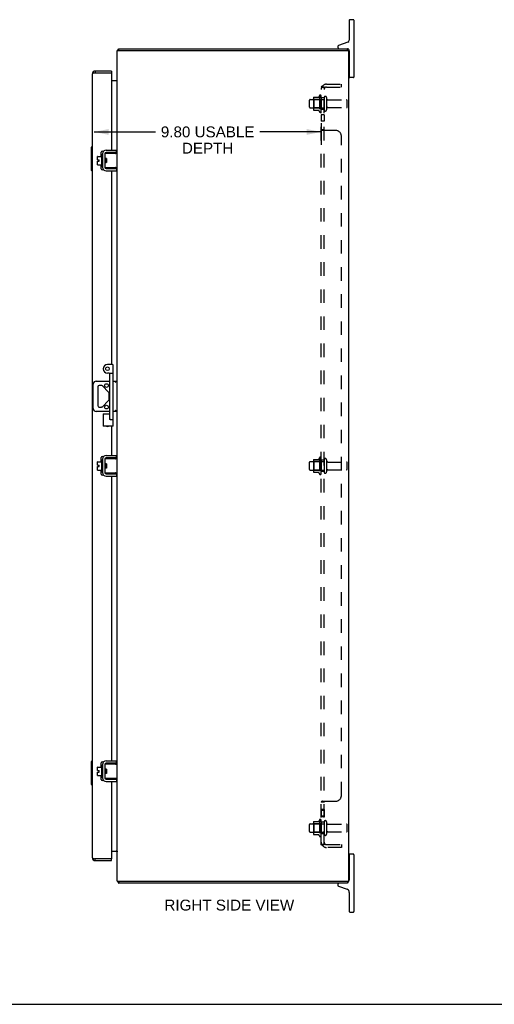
# Model space of a CAD drawing. Header units: inches. Extents: x 0 to 106, y 0 to 69.
# Tile 5 of 7: x 53 to 74, y 0 to 42. Entities that reach past the tile are written whole.
import ezdxf

# ---------------------------------------------------------------- set-up
doc = ezdxf.new("R2010")
doc.units = ezdxf.units.IN
doc.header["$LTSCALE"] = 5.84375
doc.header["$MEASUREMENT"] = 0
doc.linetypes.add('HIDDEN', pattern=[0.2, 0.1, -0.1])
doc.layers.get('0').update_dxf_attribs({"linetype": 'CONTINUOUS'})
for name, color, linetype in [('02___PRT_ALL_AXES', 7, 'CONTINUOUS'), ('DEFAULT_2', 8, 'HIDDEN'), ('DIMENSIONS', 7, 'CONTINUOUS')]:
    doc.layers.add(name, color=color, linetype=linetype)
doc.styles.get("Standard").update_dxf_attribs({"font": 'arial.ttf'})
doc.dimstyles.new('DIMSTYLE_1', dxfattribs={"dimtxt": 0.46875, "dimasz": 0.625, "dimexe": 0.09, "dimexo": 0.07, "dimgap": 0.0375, "dimtad": 0, "dimtih": 1, "dimtoh": 1, "dimzin": 4, "dimdsep": 46, "dimtxsty": 'Standard', "dimblk": '_FILLED', "dimblk1": '_FILLED', "dimblk2": '_FILLED', "dimcen": 0.09, "dimazin": 1, "dimtfac": 1, "dimtofl": 0, "dimtmove": 0, "dimatfit": 3, "dimldrblk": '_FILLED', "dimfxl": 1, "dimtolj": 1, "dimtzin": 4, "dimarcsym": 0})

# ---------------------------------------------------------------- blocks, each defined once
blk = doc.blocks.new('_FILLED')
at = {"color": 0, "linetype": 'ByBlock'}
blk.add_solid([(0, 0), (-1, 0.2), (-1, -0.2)], dxfattribs=at)
blk = doc.blocks.new('*D4')
at = {"layer": 'DIMENSIONS', "color": 2, "linetype": 'Continuous'}
for p, q in [((66.138, 38.013), (66.138, 37.078)), ((56.34, 37.64), (58.987, 37.64)), ((66.138, 37.64), (63.49, 37.64))]:
    blk.add_line(p, q, dxfattribs=at)
at = {"layer": 'DIMENSIONS', "color": 2, "linetype": 'Continuous', "xscale": 0.625, "yscale": 0.625, "zscale": 0.625, "rotation": 180}
blk.add_blockref('_FILLED', (56.34, 37.64), dxfattribs=at)
at = {"layer": 'DIMENSIONS', "color": 2, "linetype": 'Continuous', "xscale": 0.625, "yscale": 0.625, "zscale": 0.625}
blk.add_blockref('_FILLED', (66.138, 37.64), dxfattribs=at)
at = {"layer": 'DIMENSIONS', "color": 2, "linetype": 'Continuous', "insert": (61.239, 37.875), "char_height": 0.46875, "width": 4.03404, "attachment_point": 2, "line_spacing_factor": 0.9}
blk.add_mtext('9.80 USABLE\\PDEPTH', dxfattribs=at)

msp = doc.modelspace()

# ---------------------------------------------------------------- linework, layer by layer
at = {"color": 7, "linetype": 'Continuous'}
for p, q in [((67.528, 42.481), (67.378, 42.481)), ((67.353, 42.456), (67.353, 41.596)), ((67.553, 42.456), (67.553, 40.006)), ((57.401, 41.156), (57.401, 41.231)), ((66.853, 41.309), (66.853, 41.291)), ((67.294, 41.512), (66.892, 41.366)), ((67.275, 41.156), (67.275, 41.231)), ((57.376, 41.201), (57.401, 41.173)), ((67.353, 41.141), (67.353, 40.006)), ((67.353, 40.776), (67.338, 40.776)), ((56.382, 40.263), (56.382, 40.188)), ((57.09, 40.263), (57.09, 40.188)), ((67.353, 40.186), (67.338, 40.186)), ((67.528, 39.981), (67.378, 39.981)), ((56.205, 36.967), (56.205, 35.997)), ((56.22, 36.982), (56.265, 36.982)), ((56.252, 36.882), (56.252, 36.082)), ((56.485, 36.44), (56.485, 36.576)), ((56.495, 36.586), (56.66, 36.586)), ((56.66, 36.65), (56.66, 36.163)), ((56.67, 36.66), (56.69, 36.66)), ((56.7, 36.72), (56.703, 36.72)), ((56.804, 36.689), (56.804, 36.124)), ((56.808, 36.524), (56.808, 36.709)), ((56.818, 36.719), (57.338, 36.719)), ((57.304, 36.749), (56.864, 36.749)), ((57.304, 36.749), (57.304, 36.853)), ((56.485, 36.44), (56.553, 36.44)), ((56.485, 36.226), (56.485, 36.372)), ((56.485, 36.372), (56.553, 36.372)), ((56.495, 36.216), (56.66, 36.216)), ((56.553, 36.372), (56.553, 36.44)), ((56.67, 36.153), (56.69, 36.153)), ((56.808, 36.104), (56.808, 36.289)), ((56.835, 36.314), (56.835, 36.499)), ((56.839, 36.395), (56.837, 36.419)), ((56.845, 36.314), (56.85, 36.324)), ((56.849, 36.326), (56.856, 36.314)), ((56.22, 35.982), (56.265, 35.982)), ((56.7, 36.093), (56.703, 36.093)), ((57.338, 36.094), (56.818, 36.094)), ((56.864, 36.064), (57.304, 36.064)), ((57.265, 36.101), (57.258, 36.104)), ((57.304, 36.064), (57.304, 35.96)), ((57.132, 27.606), (56.912, 27.606)), ((56.992, 27.231), (56.912, 27.231)), ((57.022, 25.261), (57.022, 27.201)), ((57.052, 27.231), (57.132, 27.231)), ((57.162, 24.944), (57.162, 27.576)), ((56.426, 26.888), (57.022, 26.888)), ((57.162, 26.888), (57.338, 26.888)), ((56.301, 25.701), (56.301, 26.763)), ((56.492, 26.634), (56.492, 25.829)), ((56.654, 26.697), (56.555, 26.697)), ((56.964, 26.412), (56.698, 26.678)), ((56.982, 26.095), (56.982, 26.368)), ((56.698, 25.785), (56.964, 26.051)), ((57.022, 25.576), (56.426, 25.576)), ((56.555, 25.767), (56.654, 25.767)), ((57.338, 25.576), (57.162, 25.576)), ((56.725, 25.481), (56.725, 24.944)), ((56.725, 25.481), (57.022, 25.481)), ((57.044, 25.231), (57.132, 25.231)), ((57.162, 24.944), (56.725, 24.944)), ((56.485, 23.265), (56.485, 23.401)), ((56.495, 23.411), (56.66, 23.411)), ((56.66, 23.475), (56.66, 22.988)), ((56.67, 23.485), (56.69, 23.485)), ((56.7, 23.545), (56.703, 23.545)), ((56.804, 23.514), (56.804, 22.949)), ((56.808, 23.349), (56.808, 23.534)), ((56.818, 23.544), (57.338, 23.544)), ((57.304, 23.574), (56.864, 23.574)), ((57.304, 23.574), (57.304, 23.678)), ((56.485, 23.265), (56.553, 23.265)), ((56.485, 23.051), (56.485, 23.197)), ((56.485, 23.197), (56.553, 23.197)), ((56.495, 23.041), (56.66, 23.041)), ((56.553, 23.197), (56.553, 23.265)), ((56.67, 22.978), (56.69, 22.978)), ((56.808, 22.929), (56.808, 23.114)), ((56.835, 23.139), (56.835, 23.324)), ((56.839, 23.22), (56.837, 23.244)), ((56.845, 23.139), (56.85, 23.149)), ((56.849, 23.151), (56.856, 23.139)), ((56.7, 22.918), (56.703, 22.918)), ((57.338, 22.919), (56.818, 22.919)), ((56.864, 22.889), (57.304, 22.889)), ((57.265, 22.926), (57.258, 22.929)), ((57.304, 22.889), (57.304, 22.785)), ((56.205, 10.466), (56.205, 9.496)), ((56.22, 10.481), (56.265, 10.481)), ((56.252, 10.381), (56.252, 9.581)), ((56.485, 10.09), (56.485, 10.226)), ((56.495, 10.236), (56.66, 10.236)), ((56.66, 10.3), (56.66, 9.813)), ((56.67, 10.31), (56.69, 10.31)), ((56.7, 10.37), (56.703, 10.37)), ((56.804, 10.339), (56.804, 9.774)), ((56.808, 10.174), (56.808, 10.359)), ((56.818, 10.369), (57.338, 10.369)), ((57.304, 10.399), (56.864, 10.399)), ((57.304, 10.399), (57.304, 10.503)), ((56.485, 10.09), (56.553, 10.09)), ((56.485, 10.022), (56.553, 10.022)), ((56.485, 9.876), (56.485, 10.022)), ((56.495, 9.866), (56.66, 9.866)), ((56.553, 10.022), (56.553, 10.09)), ((56.67, 9.803), (56.69, 9.803)), ((56.808, 9.754), (56.808, 9.939)), ((56.835, 9.964), (56.835, 10.149)), ((56.839, 10.045), (56.837, 10.069)), ((56.845, 9.964), (56.85, 9.974)), ((56.849, 9.976), (56.856, 9.964)), ((56.22, 9.481), (56.265, 9.481)), ((56.7, 9.743), (56.703, 9.743)), ((57.338, 9.744), (56.818, 9.744)), ((56.864, 9.714), (57.304, 9.714)), ((57.265, 9.751), (57.258, 9.754)), ((57.304, 9.714), (57.304, 9.61)), ((67.353, 6.456), (67.353, 5.371)), ((67.528, 6.481), (67.378, 6.481)), ((67.553, 6.456), (67.553, 4.006)), ((56.382, 6.2), (56.382, 6.275)), ((57.09, 6.2), (57.09, 6.275)), ((67.353, 6.276), (67.338, 6.276)), ((67.353, 5.686), (67.338, 5.686)), ((57.376, 5.262), (57.401, 5.29)), ((57.401, 5.306), (57.401, 5.231)), ((66.853, 5.171), (66.853, 5.153)), ((67.275, 5.306), (67.275, 5.231)), ((66.892, 5.097), (67.261, 4.963)), ((67.353, 4.831), (67.353, 4.006)), ((67.378, 3.981), (67.528, 3.981)), ((0, 0), (106.25, 0))]:
    msp.add_line(p, q, dxfattribs=at)
at = {"color": 3, "linetype": 'Continuous'}
for p, q in [((57.401, 41.231), (67.275, 41.231)), ((57.338, 5.306), (57.338, 41.156)), ((57.338, 41.156), (67.338, 41.156)), ((67.338, 5.306), (67.338, 41.156)), ((56.265, 6.317), (56.265, 40.146)), ((56.323, 40.174), (56.317, 40.172)), ((56.328, 40.175), (56.323, 40.174)), ((56.333, 40.176), (56.328, 40.175)), ((56.338, 40.178), (56.333, 40.176)), ((56.344, 40.179), (56.338, 40.178)), ((56.353, 40.181), (56.344, 40.179)), ((56.364, 40.184), (56.353, 40.181)), ((56.382, 40.188), (56.364, 40.184)), ((57.09, 40.263), (56.382, 40.263)), ((56.382, 40.188), (57.09, 40.188)), ((57.09, 40.188), (57.09, 36.853)), ((57.09, 39.856), (57.331, 39.856)), ((56.649, 36.586), (56.649, 36.763)), ((56.699, 36.813), (56.755, 36.813)), ((56.7, 36.72), (56.7, 36.093)), ((56.805, 36.696), (56.805, 36.665)), ((56.864, 36.853), (57.304, 36.853)), ((57.09, 36.749), (57.09, 36.719)), ((56.649, 36.05), (56.649, 36.216)), ((56.805, 36.148), (56.805, 36.117)), ((56.755, 36), (56.699, 36)), ((56.864, 35.96), (57.304, 35.96)), ((57.09, 36.094), (57.09, 36.064)), ((57.09, 35.96), (57.09, 27.606)), ((57.09, 24.944), (57.09, 23.678)), ((56.649, 23.411), (56.649, 23.588)), ((56.699, 23.638), (56.755, 23.638)), ((56.7, 23.545), (56.7, 22.918)), ((56.805, 23.521), (56.805, 23.49)), ((56.864, 23.678), (57.304, 23.678)), ((57.09, 23.574), (57.09, 23.544)), ((56.649, 22.875), (56.649, 23.041)), ((56.805, 22.973), (56.805, 22.942)), ((56.755, 22.825), (56.699, 22.825)), ((56.864, 22.785), (57.304, 22.785)), ((57.09, 22.919), (57.09, 22.889)), ((57.09, 22.785), (57.09, 10.503)), ((56.649, 10.236), (56.649, 10.413)), ((56.699, 10.463), (56.755, 10.463)), ((56.7, 10.37), (56.7, 9.743)), ((56.805, 10.346), (56.805, 10.315)), ((56.864, 10.503), (57.304, 10.503)), ((57.09, 10.399), (57.09, 10.369)), ((56.649, 9.7), (56.649, 9.866)), ((56.805, 9.798), (56.805, 9.767)), ((56.755, 9.65), (56.699, 9.65)), ((56.864, 9.61), (57.304, 9.61)), ((57.09, 9.744), (57.09, 9.714)), ((57.09, 9.61), (57.09, 6.275)), ((57.09, 6.606), (57.331, 6.606)), ((56.323, 6.289), (56.328, 6.288)), ((56.328, 6.288), (56.333, 6.287)), ((56.333, 6.287), (56.338, 6.285)), ((56.338, 6.285), (56.344, 6.284)), ((56.344, 6.284), (56.35, 6.283)), ((56.35, 6.283), (56.358, 6.281)), ((56.358, 6.281), (56.382, 6.275)), ((57.09, 6.275), (56.382, 6.275)), ((56.382, 6.2), (57.09, 6.2)), ((57.338, 5.306), (67.338, 5.306)), ((67.275, 5.231), (57.401, 5.231))]:
    msp.add_line(p, q, dxfattribs=at)
for points in [[(57.376, 41.201), (57.377, 41.202), (57.378, 41.204), (57.38, 41.205), (57.381, 41.207), (57.382, 41.209), (57.383, 41.211), (57.385, 41.213)], [(57.385, 41.213), (57.387, 41.218), (57.388, 41.22), (57.389, 41.222), (57.39, 41.223), (57.391, 41.225), (57.392, 41.226), (57.394, 41.228), (57.395, 41.229), (57.396, 41.23), (57.397, 41.231), (57.398, 41.231), (57.399, 41.231), (57.4, 41.231), (57.401, 41.231)], [(56.317, 40.172), (56.315, 40.172), (56.313, 40.171), (56.31, 40.17), (56.308, 40.17), (56.306, 40.169), (56.303, 40.168), (56.301, 40.168), (56.299, 40.167), (56.297, 40.166), (56.295, 40.166), (56.293, 40.165), (56.291, 40.164), (56.289, 40.163), (56.288, 40.163), (56.286, 40.162), (56.284, 40.161), (56.283, 40.161), (56.281, 40.16), (56.28, 40.159), (56.278, 40.159), (56.277, 40.158), (56.276, 40.157), (56.274, 40.157), (56.273, 40.156), (56.272, 40.155), (56.271, 40.155), (56.27, 40.154), (56.269, 40.153), (56.269, 40.153), (56.268, 40.152), (56.267, 40.151), (56.267, 40.151), (56.266, 40.15), (56.266, 40.149), (56.265, 40.149), (56.265, 40.148), (56.265, 40.147), (56.265, 40.147), (56.265, 40.146)], [(57.331, 39.876), (57.331, 39.875), (57.331, 39.875), (57.331, 39.874), (57.331, 39.873), (57.331, 39.872), (57.331, 39.871), (57.332, 39.87), (57.332, 39.869), (57.333, 39.868), (57.333, 39.868)], [(57.331, 39.856), (57.331, 39.858), (57.331, 39.859), (57.331, 39.86), (57.331, 39.862), (57.331, 39.863), (57.332, 39.865), (57.332, 39.866), (57.333, 39.868), (57.334, 39.869), (57.335, 39.871), (57.336, 39.872), (57.336, 39.874), (57.337, 39.875)], [(57.337, 39.875), (57.337, 39.877), (57.338, 39.878), (57.338, 39.879)], [(57.331, 6.606), (57.331, 6.605), (57.331, 6.604), (57.331, 6.603), (57.331, 6.601), (57.331, 6.6), (57.332, 6.598), (57.332, 6.597), (57.333, 6.595), (57.334, 6.594), (57.335, 6.592), (57.336, 6.591), (57.336, 6.589), (57.337, 6.588)], [(57.331, 6.587), (57.331, 6.588), (57.331, 6.588), (57.331, 6.589), (57.331, 6.59), (57.331, 6.591), (57.331, 6.592), (57.332, 6.593), (57.332, 6.594), (57.333, 6.595), (57.333, 6.595)], [(57.337, 6.588), (57.337, 6.586), (57.338, 6.585), (57.338, 6.583)], [(56.265, 6.317), (56.265, 6.316), (56.265, 6.316), (56.265, 6.315), (56.265, 6.314), (56.266, 6.314), (56.266, 6.313), (56.267, 6.312), (56.267, 6.312), (56.268, 6.311), (56.269, 6.31), (56.269, 6.31), (56.27, 6.309), (56.271, 6.308), (56.272, 6.308), (56.273, 6.307), (56.274, 6.306), (56.276, 6.306), (56.277, 6.305), (56.278, 6.304), (56.28, 6.304), (56.281, 6.303), (56.283, 6.302), (56.284, 6.302), (56.286, 6.301), (56.288, 6.3), (56.289, 6.299), (56.291, 6.299), (56.293, 6.298), (56.295, 6.297), (56.297, 6.297), (56.299, 6.296), (56.301, 6.295), (56.303, 6.295), (56.306, 6.294), (56.308, 6.293), (56.31, 6.293), (56.313, 6.292), (56.315, 6.291), (56.317, 6.291), (56.323, 6.289)], [(57.376, 5.262), (57.377, 5.261), (57.378, 5.259), (57.38, 5.258), (57.381, 5.256), (57.382, 5.254), (57.383, 5.252), (57.385, 5.25), (57.387, 5.245)], [(57.387, 5.245), (57.388, 5.243), (57.389, 5.241), (57.39, 5.24), (57.391, 5.238), (57.392, 5.237), (57.394, 5.235), (57.395, 5.234), (57.396, 5.233), (57.397, 5.232), (57.398, 5.232), (57.399, 5.232), (57.4, 5.232), (57.401, 5.231)]]:
    msp.add_lwpolyline(points, dxfattribs=at)
at = {"color": 7, "linetype": 'Continuous'}
for points in [[(56.25, 36.918), (56.25, 36.912), (56.251, 36.906), (56.251, 36.9), (56.251, 36.894), (56.251, 36.888), (56.252, 36.882)], [(57.258, 36.709), (57.265, 36.712), (57.268, 36.713), (57.272, 36.714), (57.275, 36.715), (57.278, 36.716), (57.28, 36.716), (57.283, 36.717), (57.286, 36.718), (57.288, 36.718), (57.29, 36.718), (57.293, 36.719), (57.295, 36.719), (57.297, 36.719)], [(56.808, 36.144), (56.807, 36.145), (56.805, 36.147), (56.804, 36.148)], [(56.837, 36.419), (56.836, 36.427), (56.835, 36.435), (56.835, 36.439)], [(56.849, 36.326), (56.849, 36.327), (56.848, 36.329), (56.847, 36.332), (56.846, 36.336), (56.845, 36.34), (56.845, 36.345), (56.844, 36.351), (56.843, 36.357), (56.842, 36.364), (56.841, 36.371), (56.841, 36.379), (56.84, 36.387), (56.839, 36.395)], [(56.861, 36.43), (56.861, 36.44), (56.86, 36.451), (56.859, 36.461), (56.859, 36.471), (56.858, 36.48), (56.857, 36.489), (56.856, 36.496), (56.856, 36.499)], [(56.865, 36.376), (56.863, 36.397), (56.861, 36.43)], [(56.868, 36.327), (56.868, 36.328), (56.868, 36.336), (56.867, 36.346), (56.866, 36.355), (56.866, 36.365), (56.865, 36.376)], [(56.252, 36.082), (56.251, 36.075), (56.251, 36.069), (56.251, 36.063), (56.251, 36.057), (56.25, 36.051), (56.25, 36.045)], [(57.297, 36.094), (57.295, 36.094), (57.293, 36.094), (57.29, 36.094), (57.288, 36.095), (57.286, 36.095), (57.283, 36.096), (57.28, 36.097), (57.278, 36.097), (57.275, 36.098), (57.272, 36.099), (57.268, 36.1), (57.265, 36.101)], [(57.332, 26.888), (57.328, 26.887), (57.324, 26.886), (57.32, 26.884), (57.315, 26.881), (57.31, 26.878), (57.305, 26.874), (57.299, 26.87), (57.293, 26.866), (57.287, 26.862), (57.281, 26.857), (57.275, 26.852), (57.269, 26.847), (57.263, 26.842), (57.257, 26.837), (57.25, 26.832), (57.244, 26.828)], [(57.263, 25.621), (57.25, 25.631), (57.244, 25.636)], [(57.332, 25.576), (57.328, 25.576), (57.324, 25.577), (57.32, 25.579), (57.315, 25.582), (57.31, 25.585), (57.305, 25.589), (57.299, 25.593), (57.293, 25.597), (57.287, 25.601), (57.281, 25.606), (57.275, 25.611), (57.269, 25.616), (57.263, 25.621)], [(56.725, 25.481), (56.725, 25.481), (56.726, 25.481), (56.727, 25.48), (56.746, 25.46)], [(56.746, 25.46), (56.75, 25.456), (56.755, 25.451)], [(56.992, 25.261), (56.999, 25.255), (57.006, 25.249), (57.012, 25.244), (57.019, 25.239), (57.025, 25.236), (57.032, 25.233), (57.038, 25.232), (57.044, 25.231)], [(56.725, 24.944), (56.725, 24.944), (56.726, 24.945), (56.727, 24.946), (56.746, 24.965)], [(56.746, 24.965), (56.75, 24.969), (56.755, 24.974)], [(57.141, 24.965), (57.137, 24.97), (57.132, 24.974)], [(57.162, 24.944), (57.162, 24.944), (57.162, 24.945), (57.16, 24.946), (57.141, 24.965)], [(57.258, 23.534), (57.265, 23.537), (57.268, 23.538), (57.272, 23.539), (57.275, 23.54), (57.278, 23.541), (57.28, 23.541), (57.283, 23.542), (57.286, 23.543), (57.288, 23.543), (57.29, 23.543), (57.293, 23.544), (57.295, 23.544), (57.297, 23.544)], [(56.808, 22.969), (56.807, 22.97), (56.805, 22.972), (56.804, 22.973)], [(56.837, 23.244), (56.836, 23.252), (56.835, 23.26), (56.835, 23.264)], [(56.849, 23.151), (56.849, 23.152), (56.848, 23.154), (56.847, 23.157), (56.846, 23.161), (56.845, 23.165), (56.845, 23.17), (56.844, 23.176), (56.843, 23.182), (56.842, 23.189), (56.841, 23.196), (56.841, 23.204), (56.84, 23.212), (56.839, 23.22)], [(56.861, 23.255), (56.861, 23.265), (56.86, 23.276), (56.859, 23.286), (56.859, 23.296), (56.858, 23.305), (56.857, 23.314), (56.856, 23.321), (56.856, 23.324)], [(56.865, 23.201), (56.863, 23.222), (56.861, 23.255)], [(56.868, 23.152), (56.868, 23.153), (56.868, 23.161), (56.867, 23.171), (56.866, 23.18), (56.866, 23.19), (56.865, 23.201)], [(57.297, 22.919), (57.295, 22.919), (57.293, 22.919), (57.29, 22.919), (57.288, 22.92), (57.286, 22.92), (57.283, 22.921), (57.28, 22.922), (57.278, 22.922), (57.275, 22.923), (57.272, 22.924), (57.268, 22.925), (57.265, 22.926)], [(56.25, 10.418), (56.25, 10.412), (56.251, 10.406), (56.251, 10.4), (56.251, 10.394), (56.251, 10.388), (56.252, 10.381)], [(57.258, 10.359), (57.265, 10.362), (57.268, 10.363), (57.272, 10.364), (57.275, 10.365), (57.278, 10.366), (57.28, 10.366), (57.283, 10.367), (57.286, 10.368), (57.288, 10.368), (57.29, 10.368), (57.293, 10.369), (57.295, 10.369), (57.297, 10.369)], [(56.808, 9.794), (56.807, 9.795), (56.805, 9.797), (56.804, 9.798)], [(56.837, 10.069), (56.836, 10.077), (56.835, 10.085), (56.835, 10.089)], [(56.849, 9.976), (56.849, 9.977), (56.848, 9.979), (56.847, 9.982), (56.846, 9.986), (56.845, 9.99), (56.845, 9.995), (56.844, 10.001), (56.843, 10.007), (56.842, 10.014), (56.841, 10.021), (56.841, 10.029), (56.84, 10.037), (56.839, 10.045)], [(56.861, 10.08), (56.861, 10.09), (56.86, 10.101), (56.859, 10.111), (56.859, 10.121), (56.858, 10.13), (56.857, 10.139), (56.856, 10.146), (56.856, 10.149)], [(56.865, 10.026), (56.863, 10.047), (56.861, 10.08)], [(56.868, 9.977), (56.868, 9.978), (56.868, 9.986), (56.867, 9.996), (56.866, 10.005), (56.866, 10.015), (56.865, 10.026)], [(56.252, 9.581), (56.251, 9.575), (56.251, 9.569), (56.251, 9.563), (56.251, 9.557), (56.25, 9.551), (56.25, 9.545)], [(57.297, 9.744), (57.295, 9.744), (57.293, 9.744), (57.29, 9.744), (57.288, 9.745), (57.286, 9.745), (57.283, 9.746), (57.28, 9.747), (57.278, 9.747), (57.275, 9.748), (57.272, 9.749), (57.268, 9.75), (57.265, 9.751)]]:
    msp.add_lwpolyline(points, dxfattribs=at)
for centre, radius, start, end in [((67.378, 42.456), 0.025, 90, 180), ((67.528, 42.456), 0.025, 0, 90), ((66.913, 41.309), 0.06, 110, 180), ((66.913, 41.291), 0.06, 180, 270), ((67.263, 41.141), 0.09, 0, 82.4241), ((67.263, 41.596), 0.09, 290, 360), ((56.382, 40.146), 0.042, 90, 115.8284), ((67.378, 40.006), 0.025, 180, 270), ((67.528, 40.006), 0.025, 270, 360), ((56.22, 36.967), 0.015, 90, 180), ((56.25, 36.967), 0.015, 0, 90), ((56.495, 36.576), 0.01, 90, 180), ((56.67, 36.65), 0.01, 90, 180), ((56.69, 36.65), 0.01, 0, 90), ((56.864, 36.689), 0.06, 90, 180), ((56.818, 36.656), 0.0162, 128.1095, 149.7501), ((56.818, 36.709), 0.01, 90, 144.8477), ((56.495, 36.226), 0.01, 180, 270), ((56.67, 36.163), 0.01, 180, 270), ((56.69, 36.163), 0.01, 270, 360), ((56.818, 36.156), 0.0162, 210.2499, 231.8905), ((56.864, 36.124), 0.06, 180, 270), ((56.22, 35.997), 0.015, 180, 270), ((56.25, 35.997), 0.015, 270, 360), ((56.818, 36.104), 0.01, 180, 189.0225), ((56.818, 36.104), 0.01, 214.7076, 270), ((56.912, 27.419), 0.188, 90, 270), ((56.992, 27.201), 0.03, 359.9987, 89.9934), ((57.052, 27.201), 0.03, 90, 180), ((57.132, 27.576), 0.03, 0, 90), ((57.132, 27.201), 0.03, 0, 90), ((56.426, 26.763), 0.125, 90, 180), ((56.555, 26.634), 0.0625, 90, 180), ((56.654, 26.634), 0.0625, 45, 90), ((56.92, 26.368), 0.0625, 0, 45), ((56.92, 26.095), 0.0625, 315, 360), ((56.426, 25.701), 0.125, 180, 270), ((56.555, 25.829), 0.0625, 180, 270), ((56.654, 25.829), 0.0625, 270, 315), ((57.052, 25.261), 0.03, 180, 270), ((57.132, 25.261), 0.03, 270, 360), ((56.495, 23.401), 0.01, 90, 180), ((56.67, 23.475), 0.01, 90, 180), ((56.69, 23.475), 0.01, 0, 90), ((56.864, 23.514), 0.06, 90, 180), ((56.818, 23.481), 0.0162, 128.1095, 149.7501), ((56.818, 23.534), 0.01, 90, 144.8477), ((56.495, 23.051), 0.01, 180, 270), ((56.67, 22.988), 0.01, 180, 270), ((56.69, 22.988), 0.01, 270, 360), ((56.818, 22.981), 0.0162, 210.2499, 231.8905), ((56.864, 22.949), 0.06, 180, 270), ((56.818, 22.929), 0.01, 180, 189.0225), ((56.818, 22.929), 0.01, 214.7076, 270), ((56.22, 10.466), 0.015, 90, 180), ((56.25, 10.466), 0.015, 0, 90), ((56.495, 10.226), 0.01, 90, 180), ((56.67, 10.3), 0.01, 90, 180), ((56.69, 10.3), 0.01, 0, 90), ((56.864, 10.339), 0.06, 90, 180), ((56.818, 10.306), 0.0162, 128.1095, 149.7501), ((56.818, 10.359), 0.01, 90, 144.8477), ((56.495, 9.876), 0.01, 180, 270), ((56.67, 9.813), 0.01, 180, 270), ((56.69, 9.813), 0.01, 270, 360), ((56.818, 9.806), 0.0162, 210.2499, 231.8905), ((56.864, 9.774), 0.06, 180, 270), ((56.22, 9.496), 0.015, 180, 270), ((56.25, 9.496), 0.015, 270, 360), ((56.818, 9.754), 0.01, 180, 189.0225), ((56.818, 9.754), 0.01, 214.7076, 270), ((67.378, 6.456), 0.025, 90, 180), ((67.528, 6.456), 0.025, 0, 90), ((56.382, 6.317), 0.042, 244.1716, 270), ((66.913, 5.171), 0.06, 90, 180), ((66.913, 5.153), 0.06, 180, 250), ((67.213, 5.371), 0.14, 296.302, 332.2944), ((67.213, 5.371), 0.14, 333.3244, 360), ((67.213, 4.831), 0.14, 360, 70), ((67.378, 4.006), 0.025, 180, 270), ((67.528, 4.006), 0.025, 270, 360)]:
    msp.add_arc(centre, radius, start, end, dxfattribs=at)
at = {"color": 3, "linetype": 'Continuous'}
for centre, radius, start, end in [((57.455, 41.114), 0.117, 132.5569, 158.9598), ((56.382, 40.146), 0.117, 90, 180), ((57.296, 39.898), 0.042, 270, 360), ((56.699, 36.763), 0.05, 90, 180), ((56.864, 36.689), 0.164, 90, 180), ((56.755, 36.763), 0.05, 87.7271, 90), ((56.864, 36.124), 0.164, 180, 270), ((56.699, 36.05), 0.05, 180, 270), ((56.755, 36.05), 0.05, 270, 272.2729), ((56.912, 25.044), 0.109, 246.5639, 293.4361), ((56.699, 23.588), 0.05, 90, 180), ((56.864, 23.514), 0.164, 90, 180), ((56.755, 23.588), 0.05, 87.7271, 90), ((56.864, 22.949), 0.164, 180, 270), ((56.699, 22.875), 0.05, 180, 270), ((56.755, 22.875), 0.05, 270, 272.2729), ((56.699, 10.413), 0.05, 90, 180), ((56.864, 10.339), 0.164, 90, 180), ((56.755, 10.413), 0.05, 87.7271, 90), ((56.864, 9.774), 0.164, 180, 270), ((56.699, 9.7), 0.05, 180, 270), ((56.755, 9.7), 0.05, 270, 272.2729), ((57.296, 6.564), 0.042, 0, 90), ((56.382, 6.317), 0.117, 180, 270), ((57.455, 5.348), 0.117, 201.0402, 227.4431)]:
    msp.add_arc(centre, radius, start, end, dxfattribs=at)
at = {"layer": '02___PRT_ALL_AXES', "color": 8, "linetype": 'HIDDEN'}
for p, q in [((66.068, 39.212), (66.068, 38.501)), ((66.138, 39.106), (66.138, 39.191)), ((66.138, 39.106), (66.138, 38.606)), ((66.263, 39.106), (66.138, 39.106)), ((66.263, 39.106), (66.263, 38.606)), ((65.668, 39.039), (66.263, 39.039)), ((65.668, 38.673), (66.263, 38.673)), ((66.431, 39.022), (67.233, 39.022)), ((66.431, 38.69), (67.233, 38.69)), ((66.138, 38.522), (66.138, 38.606)), ((66.263, 38.606), (66.138, 38.606)), ((66.138, 38.378), (66.138, 38.097)), ((66.263, 38.378), (66.138, 38.378)), ((66.263, 38.378), (66.263, 38.097)), ((66.263, 38.097), (66.138, 38.097)), ((65.668, 23.414), (66.263, 23.414)), ((66.068, 23.587), (66.068, 22.876)), ((66.138, 23.481), (66.138, 23.566)), ((66.263, 23.481), (66.138, 23.481)), ((66.138, 23.481), (66.138, 22.981)), ((66.263, 23.481), (66.263, 22.981)), ((66.431, 23.397), (67.233, 23.397)), ((65.668, 23.048), (66.263, 23.048)), ((66.263, 22.981), (66.138, 22.981)), ((66.138, 22.897), (66.138, 22.981)), ((66.431, 23.065), (67.233, 23.065)), ((66.263, 8.402), (66.138, 8.402)), ((66.138, 8.402), (66.138, 8.085)), ((66.263, 8.366), (66.138, 8.366)), ((66.263, 8.121), (66.138, 8.121)), ((66.263, 8.085), (66.138, 8.085)), ((66.263, 8.402), (66.263, 8.085)), ((65.668, 7.789), (66.263, 7.789)), ((66.068, 7.962), (66.068, 7.251)), ((66.138, 7.856), (66.138, 7.941)), ((66.263, 7.856), (66.138, 7.856)), ((66.138, 7.856), (66.138, 7.356)), ((66.263, 7.856), (66.263, 7.356)), ((66.431, 7.772), (67.233, 7.772)), ((65.668, 7.423), (66.263, 7.423)), ((66.263, 7.356), (66.138, 7.356)), ((66.138, 7.272), (66.138, 7.356)), ((66.431, 7.44), (67.233, 7.44))]:
    msp.add_line(p, q, dxfattribs=at)
at = {"layer": '02___PRT_ALL_AXES', "color": 7, "linetype": 'Continuous'}
for p, q in [((56.808, 36.524), (56.808, 36.709)), ((56.808, 36.104), (56.808, 36.289)), ((56.868, 36.499), (56.818, 36.499)), ((56.868, 36.314), (56.818, 36.314)), ((56.868, 36.499), (56.868, 36.314)), ((56.808, 23.349), (56.808, 23.534)), ((56.808, 22.929), (56.808, 23.114)), ((56.868, 23.324), (56.818, 23.324)), ((56.868, 23.139), (56.818, 23.139)), ((56.868, 23.324), (56.868, 23.139)), ((56.808, 10.174), (56.808, 10.359)), ((56.808, 9.754), (56.808, 9.939)), ((56.868, 10.149), (56.818, 10.149)), ((56.868, 9.964), (56.818, 9.964)), ((56.868, 10.149), (56.868, 9.964)), ((67.528, 6.481), (67.378, 6.481)), ((67.378, 3.981), (67.528, 3.981))]:
    msp.add_line(p, q, dxfattribs=at)
for points in [[(56.808, 36.524), (56.808, 36.522), (56.808, 36.52), (56.809, 36.519), (56.809, 36.517), (56.809, 36.516), (56.809, 36.514), (56.81, 36.513), (56.81, 36.512), (56.81, 36.51), (56.811, 36.509), (56.811, 36.508), (56.811, 36.507), (56.812, 36.506), (56.812, 36.505), (56.813, 36.504), (56.813, 36.503), (56.814, 36.502), (56.814, 36.502), (56.815, 36.501), (56.815, 36.5), (56.816, 36.5), (56.817, 36.499), (56.818, 36.499), (56.818, 36.499)], [(56.818, 36.314), (56.818, 36.314), (56.817, 36.314), (56.816, 36.313), (56.815, 36.313), (56.815, 36.312), (56.814, 36.312), (56.814, 36.311), (56.813, 36.31), (56.813, 36.309), (56.812, 36.308), (56.812, 36.307), (56.811, 36.306), (56.811, 36.305), (56.811, 36.304), (56.81, 36.303), (56.81, 36.302), (56.81, 36.3), (56.809, 36.299), (56.809, 36.297), (56.809, 36.296), (56.809, 36.294), (56.808, 36.293), (56.808, 36.291), (56.808, 36.289)], [(56.808, 23.349), (56.808, 23.347), (56.808, 23.345), (56.809, 23.344), (56.809, 23.342), (56.809, 23.341), (56.809, 23.339), (56.81, 23.338), (56.81, 23.337), (56.81, 23.335), (56.811, 23.334), (56.811, 23.333), (56.811, 23.332), (56.812, 23.331), (56.812, 23.33), (56.813, 23.329), (56.813, 23.328), (56.814, 23.327), (56.814, 23.327), (56.815, 23.326), (56.815, 23.325), (56.816, 23.325), (56.817, 23.324), (56.818, 23.324), (56.818, 23.324)], [(56.818, 23.139), (56.818, 23.139), (56.817, 23.139), (56.816, 23.138), (56.815, 23.138), (56.815, 23.137), (56.814, 23.137), (56.814, 23.136), (56.813, 23.135), (56.813, 23.134), (56.812, 23.133), (56.812, 23.132), (56.811, 23.131), (56.811, 23.13), (56.811, 23.129), (56.81, 23.128), (56.81, 23.127), (56.81, 23.125), (56.809, 23.124), (56.809, 23.122), (56.809, 23.121), (56.809, 23.119), (56.808, 23.118), (56.808, 23.116), (56.808, 23.114)], [(56.808, 10.174), (56.808, 10.172), (56.808, 10.17), (56.809, 10.169), (56.809, 10.167), (56.809, 10.166), (56.809, 10.164), (56.81, 10.163), (56.81, 10.162), (56.81, 10.16), (56.811, 10.159), (56.811, 10.158), (56.811, 10.157), (56.812, 10.156), (56.812, 10.155), (56.813, 10.154), (56.813, 10.153), (56.814, 10.152), (56.814, 10.152), (56.815, 10.151), (56.815, 10.15), (56.816, 10.15), (56.817, 10.149), (56.818, 10.149), (56.818, 10.149)], [(56.818, 9.964), (56.818, 9.964), (56.817, 9.964), (56.816, 9.963), (56.815, 9.963), (56.815, 9.962), (56.814, 9.962), (56.814, 9.961), (56.813, 9.96), (56.813, 9.959), (56.812, 9.958), (56.812, 9.957), (56.811, 9.956), (56.811, 9.955), (56.811, 9.954), (56.81, 9.953), (56.81, 9.952), (56.81, 9.95), (56.809, 9.949), (56.809, 9.947), (56.809, 9.946), (56.809, 9.944), (56.808, 9.943), (56.808, 9.941), (56.808, 9.939)]]:
    msp.add_lwpolyline(points, dxfattribs=at)
for centre, radius in [((56.912, 27.419), 0.078), ((56.873, 26.697), 0.08), ((56.873, 25.767), 0.08)]:
    msp.add_circle(centre, radius, dxfattribs=at)
at = {"layer": '02___PRT_ALL_AXES', "color": 8, "linetype": 'HIDDEN'}
for centre, radius, start, end in [((66.668, 38.856), 0.698, 149.3369, 156.0321), ((66.099, 39.191), 0.0384, 0, 145.5503), ((66.668, 38.856), 0.698, 203.9679, 210.6631), ((66.099, 38.522), 0.0384, 214.4497, 360), ((66.668, 23.231), 0.698, 149.3369, 156.0321), ((66.099, 23.566), 0.0384, 0, 145.5503), ((66.668, 23.231), 0.698, 203.9679, 210.6631), ((66.099, 22.897), 0.0384, 214.4497, 360), ((66.668, 7.606), 0.698, 149.3369, 156.0321), ((66.099, 7.941), 0.0384, 0, 145.5503), ((66.668, 7.606), 0.698, 203.9679, 210.6631), ((66.099, 7.272), 0.0384, 214.4497, 360)]:
    msp.add_arc(centre, radius, start, end, dxfattribs=at)
at = {"layer": 'DEFAULT_2', "color": 8, "linetype": 'HIDDEN'}
for p, q in [((66.138, 6.888), (66.138, 39.575)), ((66.263, 39.575), (66.138, 39.575)), ((66.192, 39.614), (66.288, 39.534)), ((66.203, 39.575), (66.203, 39.575)), ((66.216, 39.573), (66.218, 39.572)), ((66.218, 39.572), (66.219, 39.572)), ((66.219, 39.572), (66.221, 39.572)), ((66.221, 39.572), (66.222, 39.571)), ((66.222, 39.571), (66.223, 39.571)), ((66.223, 39.571), (66.225, 39.57)), ((66.225, 39.57), (66.227, 39.57)), ((66.227, 39.57), (66.228, 39.569)), ((66.228, 39.569), (66.23, 39.569)), ((66.23, 39.569), (66.231, 39.568)), ((66.263, 6.888), (66.263, 39.575)), ((66.375, 39.7), (67.013, 39.7)), ((66.375, 39.575), (67.013, 39.575)), ((67.013, 39.575), (67.013, 39.7)), ((65.802, 39.112), (65.802, 38.601)), ((65.812, 39.134), (66.04, 39.134)), ((66.369, 39.121), (66.369, 38.592)), ((65.638, 38.703), (65.638, 39.009)), ((65.822, 39.04), (65.802, 39.06)), ((65.822, 38.673), (65.802, 38.653)), ((65.822, 39.04), (65.822, 38.673)), ((66.118, 39.04), (65.822, 39.04)), ((66.118, 38.673), (65.822, 38.673)), ((66.118, 39.04), (66.138, 39.06)), ((66.118, 39.04), (66.118, 38.673)), ((66.118, 38.673), (66.138, 38.653)), ((67.263, 38.72), (67.263, 38.992)), ((65.812, 38.579), (66.04, 38.579)), ((66.263, 37.736), (66.138, 37.736)), ((66.763, 37.7), (66.192, 37.7)), ((67.013, 9.013), (67.013, 37.45)), ((65.638, 23.078), (65.638, 23.384)), ((65.802, 23.487), (65.802, 22.976)), ((65.822, 23.415), (65.802, 23.435)), ((65.812, 23.509), (66.04, 23.509)), ((66.118, 23.415), (65.822, 23.415)), ((65.822, 23.415), (65.822, 23.048)), ((66.118, 23.415), (66.138, 23.435)), ((66.118, 23.415), (66.118, 23.048)), ((66.369, 23.496), (66.369, 22.967)), ((67.263, 23.095), (67.263, 23.367)), ((65.822, 23.048), (65.802, 23.028)), ((65.812, 22.954), (66.04, 22.954)), ((66.118, 23.048), (65.822, 23.048)), ((66.118, 23.048), (66.138, 23.028)), ((66.263, 8.727), (66.138, 8.727)), ((66.149, 8.741), (66.146, 8.74)), ((66.192, 8.763), (66.763, 8.763)), ((65.638, 7.453), (65.638, 7.759)), ((65.802, 7.862), (65.802, 7.351)), ((65.822, 7.79), (65.802, 7.81)), ((65.812, 7.884), (66.04, 7.884)), ((66.118, 7.79), (65.822, 7.79)), ((65.822, 7.79), (65.822, 7.423)), ((66.118, 7.79), (66.138, 7.81)), ((66.118, 7.79), (66.118, 7.423)), ((66.369, 7.871), (66.369, 7.342)), ((67.263, 7.47), (67.263, 7.742)), ((65.822, 7.423), (65.802, 7.403)), ((65.812, 7.329), (66.04, 7.329)), ((66.118, 7.423), (65.822, 7.423)), ((66.118, 7.423), (66.138, 7.403)), ((66.263, 6.888), (66.138, 6.888)), ((66.192, 6.849), (66.288, 6.929)), ((66.281, 6.915), (66.276, 6.91)), ((66.375, 6.888), (67.013, 6.888)), ((67.013, 6.888), (67.013, 6.763)), ((67.013, 6.763), (66.375, 6.763))]:
    msp.add_line(p, q, dxfattribs=at)
for points in [[(66.16, 39.595), (66.157, 39.594), (66.154, 39.593), (66.151, 39.591), (66.149, 39.59), (66.146, 39.588), (66.144, 39.586), (66.142, 39.584), (66.14, 39.583), (66.139, 39.581), (66.139, 39.579), (66.138, 39.578), (66.138, 39.576), (66.138, 39.575)], [(66.192, 39.614), (66.19, 39.612), (66.188, 39.61), (66.186, 39.608), (66.183, 39.606), (66.18, 39.605), (66.177, 39.603), (66.174, 39.601), (66.17, 39.6), (66.167, 39.598), (66.16, 39.595)], [(66.206, 39.575), (66.206, 39.575), (66.205, 39.575), (66.205, 39.575), (66.205, 39.575), (66.204, 39.575), (66.204, 39.575), (66.204, 39.575), (66.203, 39.575), (66.203, 39.575), (66.203, 39.575)], [(66.203, 39.575), (66.203, 39.575), (66.203, 39.575), (66.204, 39.575), (66.204, 39.575), (66.204, 39.575), (66.205, 39.575), (66.205, 39.575), (66.206, 39.575), (66.206, 39.575), (66.207, 39.575), (66.207, 39.575), (66.208, 39.575), (66.209, 39.575), (66.209, 39.574), (66.21, 39.574), (66.21, 39.574), (66.211, 39.574), (66.212, 39.574), (66.212, 39.574), (66.213, 39.574), (66.214, 39.573), (66.214, 39.573), (66.215, 39.573), (66.216, 39.573), (66.216, 39.573)], [(66.231, 39.568), (66.233, 39.568), (66.234, 39.568), (66.235, 39.567), (66.236, 39.567), (66.236, 39.567), (66.237, 39.566), (66.238, 39.566), (66.239, 39.566), (66.24, 39.565), (66.241, 39.565), (66.242, 39.565), (66.243, 39.564), (66.244, 39.564), (66.245, 39.563), (66.246, 39.563), (66.247, 39.563), (66.247, 39.562), (66.248, 39.562), (66.249, 39.562), (66.25, 39.561), (66.251, 39.561), (66.251, 39.56), (66.252, 39.56), (66.253, 39.56), (66.254, 39.559), (66.255, 39.559), (66.255, 39.559), (66.256, 39.558), (66.257, 39.558), (66.257, 39.558), (66.258, 39.557), (66.259, 39.557), (66.259, 39.557), (66.26, 39.556), (66.261, 39.556), (66.261, 39.556), (66.262, 39.555), (66.262, 39.555), (66.263, 39.555), (66.263, 39.554), (66.264, 39.554), (66.264, 39.554), (66.265, 39.553), (66.265, 39.553), (66.266, 39.553), (66.266, 39.553), (66.266, 39.553), (66.267, 39.552), (66.267, 39.552)], [(66.278, 39.551), (66.276, 39.553), (66.274, 39.555), (66.273, 39.557), (66.271, 39.559), (66.269, 39.561), (66.268, 39.563), (66.266, 39.565), (66.265, 39.567), (66.264, 39.569), (66.264, 39.571), (66.263, 39.572), (66.263, 39.574), (66.263, 39.575)], [(66.267, 39.552), (66.267, 39.552), (66.267, 39.552), (66.267, 39.552), (66.267, 39.552), (66.266, 39.553), (66.266, 39.553), (66.266, 39.553), (66.266, 39.553), (66.265, 39.553), (66.265, 39.554), (66.264, 39.554), (66.264, 39.554), (66.264, 39.555), (66.263, 39.555)], [(66.288, 39.534), (66.289, 39.535), (66.289, 39.536), (66.289, 39.536), (66.289, 39.537), (66.289, 39.538), (66.288, 39.539), (66.288, 39.54), (66.287, 39.541), (66.286, 39.542), (66.285, 39.543), (66.284, 39.545), (66.282, 39.546), (66.281, 39.548), (66.278, 39.551)], [(66.151, 37.72), (66.149, 37.722), (66.146, 37.723), (66.144, 37.725), (66.142, 37.727), (66.14, 37.729), (66.139, 37.73), (66.139, 37.732), (66.138, 37.733), (66.138, 37.734), (66.138, 37.736)], [(66.146, 37.723), (66.144, 37.725), (66.142, 37.727)], [(66.157, 37.717), (66.154, 37.719), (66.151, 37.72), (66.149, 37.722)], [(66.17, 37.712), (66.164, 37.714), (66.16, 37.716), (66.157, 37.717)], [(66.192, 37.7), (66.19, 37.702), (66.188, 37.703), (66.186, 37.704), (66.183, 37.706), (66.18, 37.707), (66.177, 37.709), (66.174, 37.71), (66.17, 37.712)], [(66.192, 37.7), (66.19, 37.702), (66.188, 37.703), (66.186, 37.704), (66.183, 37.706), (66.18, 37.707), (66.177, 37.709)], [(66.271, 37.724), (66.269, 37.726), (66.268, 37.727), (66.266, 37.728), (66.265, 37.73), (66.264, 37.731), (66.264, 37.732), (66.263, 37.733), (66.263, 37.734), (66.263, 37.736)], [(66.276, 37.721), (66.273, 37.723), (66.271, 37.724), (66.269, 37.726), (66.268, 37.727), (66.266, 37.728), (66.265, 37.73), (66.264, 37.731)], [(66.284, 37.715), (66.282, 37.716), (66.281, 37.717), (66.279, 37.719), (66.278, 37.72), (66.276, 37.721)], [(66.288, 37.7), (66.289, 37.702), (66.289, 37.703), (66.289, 37.705), (66.289, 37.706), (66.289, 37.707), (66.288, 37.709), (66.288, 37.71), (66.287, 37.711), (66.286, 37.712), (66.285, 37.714), (66.284, 37.715), (66.282, 37.716), (66.281, 37.717), (66.279, 37.719), (66.278, 37.72)], [(66.289, 37.705), (66.289, 37.706), (66.289, 37.707), (66.288, 37.709), (66.288, 37.71)], [(66.288, 37.7), (66.289, 37.702), (66.289, 37.703)], [(66.157, 8.746), (66.154, 8.744), (66.151, 8.743), (66.149, 8.741), (66.146, 8.74), (66.144, 8.738), (66.142, 8.736), (66.14, 8.734), (66.139, 8.733), (66.139, 8.731), (66.138, 8.73), (66.138, 8.729), (66.138, 8.727)], [(66.138, 8.73), (66.138, 8.729), (66.138, 8.727)], [(66.142, 8.736), (66.14, 8.734), (66.139, 8.733)], [(66.164, 8.749), (66.16, 8.747), (66.157, 8.746)], [(66.192, 8.763), (66.19, 8.761), (66.188, 8.76), (66.186, 8.759), (66.183, 8.757), (66.18, 8.756), (66.177, 8.754), (66.174, 8.753), (66.17, 8.751), (66.164, 8.749)], [(66.192, 8.763), (66.19, 8.761), (66.188, 8.76), (66.186, 8.759), (66.183, 8.757), (66.18, 8.756), (66.177, 8.754)], [(66.273, 8.74), (66.271, 8.739), (66.269, 8.737), (66.268, 8.736), (66.266, 8.735), (66.265, 8.733), (66.264, 8.732), (66.264, 8.731), (66.263, 8.73), (66.263, 8.729), (66.263, 8.727)], [(66.264, 8.732), (66.264, 8.731), (66.263, 8.73), (66.263, 8.729), (66.263, 8.727)], [(66.271, 8.739), (66.269, 8.737), (66.268, 8.736), (66.266, 8.735)], [(66.288, 8.763), (66.289, 8.761), (66.289, 8.76), (66.289, 8.758), (66.289, 8.757), (66.289, 8.756), (66.288, 8.754), (66.288, 8.753), (66.287, 8.752), (66.286, 8.75), (66.285, 8.749), (66.284, 8.748), (66.282, 8.747), (66.281, 8.746), (66.279, 8.744), (66.278, 8.743), (66.276, 8.742), (66.273, 8.74)], [(66.282, 8.747), (66.281, 8.746), (66.279, 8.744), (66.278, 8.743)], [(66.288, 8.753), (66.287, 8.752), (66.286, 8.75), (66.285, 8.749), (66.284, 8.748)], [(66.288, 8.763), (66.289, 8.761), (66.289, 8.76), (66.289, 8.758)], [(66.167, 6.865), (66.16, 6.868), (66.157, 6.869), (66.154, 6.87), (66.151, 6.872), (66.149, 6.873), (66.146, 6.875), (66.144, 6.877), (66.142, 6.879), (66.14, 6.88), (66.139, 6.882), (66.139, 6.884), (66.138, 6.885), (66.138, 6.887), (66.138, 6.888)], [(66.192, 6.849), (66.19, 6.851), (66.188, 6.853), (66.186, 6.855), (66.183, 6.857), (66.18, 6.858), (66.177, 6.86), (66.174, 6.862), (66.17, 6.863), (66.167, 6.865)], [(66.267, 6.911), (66.267, 6.911), (66.267, 6.911), (66.267, 6.91), (66.266, 6.91), (66.266, 6.91), (66.266, 6.91), (66.265, 6.91), (66.265, 6.909), (66.264, 6.909), (66.264, 6.909), (66.263, 6.909), (66.263, 6.908), (66.262, 6.908), (66.262, 6.908), (66.261, 6.907), (66.26, 6.907), (66.26, 6.907), (66.259, 6.906), (66.259, 6.906), (66.258, 6.906), (66.257, 6.905), (66.256, 6.905), (66.256, 6.905), (66.255, 6.904), (66.254, 6.904), (66.254, 6.904), (66.253, 6.903), (66.252, 6.903), (66.251, 6.902), (66.251, 6.902), (66.25, 6.902), (66.249, 6.901), (66.248, 6.901), (66.247, 6.901), (66.246, 6.9), (66.246, 6.9), (66.245, 6.9), (66.244, 6.899), (66.243, 6.899), (66.242, 6.898), (66.241, 6.898), (66.24, 6.898), (66.239, 6.897), (66.238, 6.897), (66.237, 6.897), (66.236, 6.896), (66.235, 6.896), (66.235, 6.896), (66.234, 6.895), (66.233, 6.895), (66.232, 6.895), (66.231, 6.894), (66.23, 6.894), (66.229, 6.894), (66.228, 6.893), (66.227, 6.893), (66.226, 6.893), (66.225, 6.893), (66.224, 6.892), (66.224, 6.892), (66.223, 6.892), (66.222, 6.892), (66.221, 6.891), (66.22, 6.891), (66.219, 6.891), (66.218, 6.891), (66.218, 6.89), (66.217, 6.89), (66.216, 6.89), (66.215, 6.89), (66.214, 6.89), (66.214, 6.889), (66.213, 6.889), (66.212, 6.889), (66.211, 6.889), (66.21, 6.889), (66.21, 6.889), (66.209, 6.889), (66.208, 6.888), (66.207, 6.888), (66.207, 6.888), (66.206, 6.888), (66.205, 6.888), (66.205, 6.888), (66.204, 6.888), (66.204, 6.888), (66.204, 6.888), (66.203, 6.888)], [(66.203, 6.888), (66.203, 6.888), (66.203, 6.888), (66.203, 6.888), (66.203, 6.888), (66.203, 6.888), (66.204, 6.888), (66.204, 6.888), (66.204, 6.888), (66.205, 6.888), (66.205, 6.888), (66.206, 6.888), (66.206, 6.888)], [(66.263, 6.908), (66.263, 6.908), (66.264, 6.908), (66.264, 6.909), (66.265, 6.909), (66.265, 6.909), (66.265, 6.91), (66.266, 6.91), (66.266, 6.91), (66.266, 6.91), (66.267, 6.911), (66.267, 6.911), (66.267, 6.911), (66.267, 6.911)], [(66.276, 6.91), (66.274, 6.908), (66.273, 6.906), (66.271, 6.904), (66.269, 6.902), (66.268, 6.9), (66.266, 6.898), (66.265, 6.896), (66.264, 6.894), (66.264, 6.892), (66.263, 6.891), (66.263, 6.889), (66.263, 6.888)], [(66.288, 6.929), (66.289, 6.928), (66.289, 6.927), (66.289, 6.927), (66.289, 6.926), (66.289, 6.925), (66.288, 6.924), (66.288, 6.923), (66.287, 6.922), (66.286, 6.921), (66.285, 6.92), (66.284, 6.918), (66.282, 6.917), (66.281, 6.915)]]:
    msp.add_lwpolyline(points, dxfattribs=at)
for centre, radius, start, end in [((66.375, 39.463), 0.237, 90, 180), ((66.375, 39.463), 0.112, 90, 180), ((65.812, 39.124), 0.01, 90, 174.8062), ((65.943, 39.112), 0.141, 174.7919, 180), ((66.021, 39.144), 0.01, 270, 336.0321), ((66.316, 39.121), 0.053, 0, 180), ((66.431, 39.085), 0.0625, 180, 270), ((65.668, 39.009), 0.03, 90, 180), ((65.668, 38.703), 0.03, 180, 270), ((66.431, 38.628), 0.0625, 90, 180), ((67.233, 38.992), 0.03, 360, 90), ((67.233, 38.72), 0.03, 270, 0), ((65.943, 38.601), 0.141, 180, 185.2081), ((65.812, 38.589), 0.01, 185.1938, 270), ((66.021, 38.569), 0.01, 23.9679, 90), ((66.316, 38.592), 0.053, 180, 360), ((66.763, 37.45), 0.25, 0, 90), ((65.668, 23.384), 0.03, 90, 180), ((65.812, 23.499), 0.01, 90, 174.8062), ((65.943, 23.487), 0.141, 174.7919, 180), ((66.021, 23.519), 0.01, 270, 336.0321), ((66.316, 23.496), 0.053, 0, 180), ((66.431, 23.46), 0.0625, 180, 270), ((67.233, 23.367), 0.03, 360, 90), ((65.668, 23.078), 0.03, 180, 270), ((65.943, 22.976), 0.141, 180, 185.2081), ((65.812, 22.964), 0.01, 185.1938, 270), ((66.021, 22.944), 0.01, 23.9679, 90), ((66.316, 22.967), 0.053, 180, 360), ((66.431, 23.003), 0.0625, 90, 180), ((67.233, 23.095), 0.03, 270, 0), ((66.763, 9.013), 0.25, 270, 360), ((65.668, 7.759), 0.03, 90, 180), ((65.812, 7.874), 0.01, 90, 174.8062), ((65.943, 7.862), 0.141, 174.7919, 180), ((66.021, 7.894), 0.01, 270, 336.0321), ((66.316, 7.871), 0.053, 0, 180), ((66.431, 7.835), 0.0625, 180, 270), ((67.233, 7.742), 0.03, 360, 90), ((65.668, 7.453), 0.03, 180, 270), ((65.943, 7.351), 0.141, 180, 185.2081), ((65.812, 7.339), 0.01, 185.1938, 270), ((66.021, 7.319), 0.01, 23.9679, 90), ((66.316, 7.342), 0.053, 180, 360), ((66.431, 7.378), 0.0625, 90, 180), ((67.233, 7.47), 0.03, 270, 0), ((66.375, 7), 0.237, 180, 270), ((66.375, 7), 0.112, 180, 270)]:
    msp.add_arc(centre, radius, start, end, dxfattribs=at)

# ---------------------------------------------------------------- texts
at = {"layer": 'DIMENSIONS', "color": 2, "linetype": 'Continuous', "insert": (62.174, 4.515), "char_height": 0.46875, "width": 5.59015, "attachment_point": 2, "line_spacing_factor": 0.9}
msp.add_mtext('RIGHT SIDE VIEW', dxfattribs=at)

# ---------------------------------------------------------------- dimensions: what is measured, and where the dimension line sits
at = {"layer": 'DIMENSIONS', "color": 2, "linetype": 'Continuous'}
dim = msp.add_linear_dim(base=(66.138, 37.64), p1=(56.34, 40.188), p2=(66.138, 37.008), text='<> USABLE\\PDEPTH', dimstyle='DIMSTYLE_1', dxfattribs=at)
dim.commit()
dim.dimension.update_dxf_attribs({"geometry": '*D4', "text_midpoint": (61.239, 37.289), "dimtype": 160})

doc.saveas('drawing.dxf')
